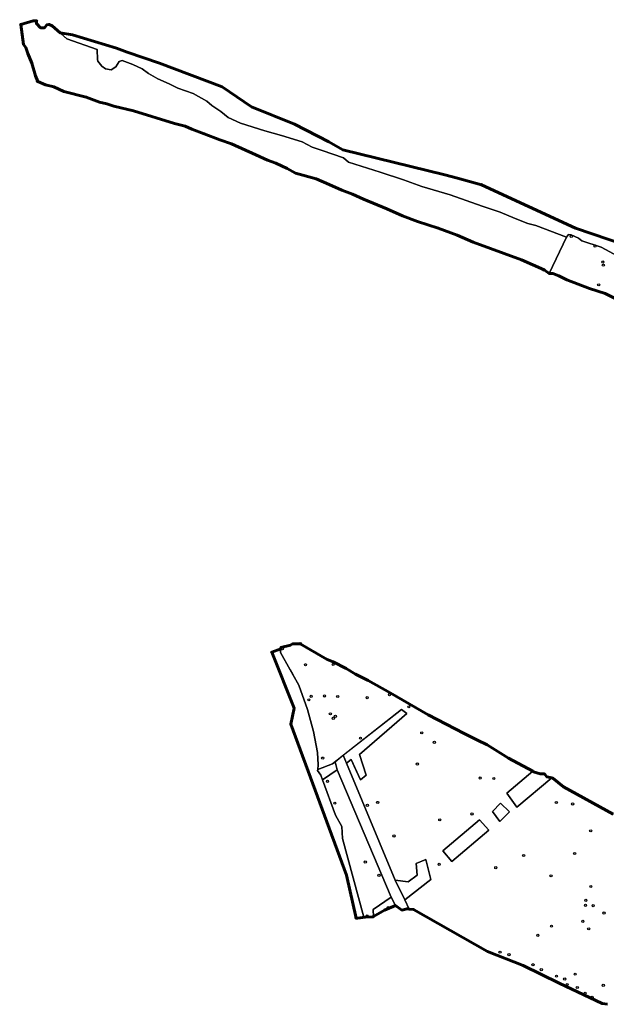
# Model space of a CAD drawing. Header units: inches. Extents: x 198304 to 199016, y 361998 to 363242.
# Tile 2 of 3: x 198304 to 198576, y 362784 to 363239. Entities that reach past the tile are written whole.
import ezdxf

# ---------------------------------------------------------------- set-up
doc = ezdxf.new("R2010")
doc.units = ezdxf.units.IN
doc.header["$MEASUREMENT"] = 0
doc.header["$PDMODE"] = 33
doc.header["$PDSIZE"] = -3
for name, color, linetype in [('Benaderveld', 231, 'Continuous'), ('Detectieveld', 249, 'Continuous'), ('Hoekpunt', 252, 'Continuous'), ('Object', 48, 'Continuous')]:
    doc.layers.add(name, color=color, linetype=linetype)
doc.layers.add('Onderzoeksgebied', color=224, linetype='Continuous', lineweight=60)

msp = doc.modelspace()

# ---------------------------------------------------------------- linework, layer by layer
at = {"layer": 'Benaderveld'}
for points in [[(198582.4638, 363109.1671), (198575.4104, 363112.6845), (198568.1002, 363115.0228), (198557.6585, 363118.9399), (198553.937, 363120.8529), (198551.0854, 363121.9166), (198549.5099, 363121.9129), (198549.4241, 363121.9712), (198557.4835, 363138.747), (198558.409, 363139.9158), (198559.6756, 363139.7697), (198563.0369, 363138.3083), (198564.547, 363137.0904), (198573.5592, 363134.0701), (198581.3048, 363130.0268)], [(198576.4577, 362783.515), (198574.022, 362783.8194), (198554.0795, 362793.334), (198537.4101, 362801.5545), (198520.8928, 362808.0244), (198486.5644, 362827.4341), (198484.5584, 362827.6453), (198482.5207, 362831.8774), (198494.6517, 362841.273), (198492.2731, 362850.5497), (198487.8726, 362848.7657), (198488.3483, 362843.2948), (198484.0668, 362840.2026), (198478.1202, 362841.0351), (198455.6421, 362895.149), (198457.664, 362896.933), (198462.0644, 362887.4185), (198464.6809, 362889.6782), (198461.5887, 362899.1927), (198483.4721, 362918.2218), (198480.9746, 362920.0061), (198449.1009, 362894.9112), (198442.2258, 362892.2326), (198442.4734, 362894.4775), (198442.1764, 362900.1434), (198440.2765, 362909.8376), (198437.4998, 362920.0676), (198433.5052, 362931.2719), (198429.5106, 362938.433), (198424.9802, 362946.4708), (198425.2061, 362948.7567), (198429.571, 362949.7834), (198430.5999, 362950.407), (198434.1541, 362950.5005), (198446.6562, 362943.1738), (198449.4621, 362942.0826), (198455.4267, 362939.0175), (198459.811, 362936.3382), (198465.608, 362933.4641), (198475.8381, 362927.8132), (198493.424, 362917.5832), (198510.0843, 362908.9607), (198516.271, 362905.8917), (198520.8015, 362903.6509), (198530.5931, 362897.5128), (198541.8295, 362891.3968), (198529.8555, 362881.234), (198534.4938, 362874.8117), (198550.6964, 362888.3138), (198551.1506, 362888.2084), (198556.1194, 362884.2138), (198579.0639, 362871.4993)]]:
    msp.add_lwpolyline(points, dxfattribs=at)
for points in [[(198467.8398, 362824.0089), (198463.6534, 362823.9327), (198453.7582, 362860.2402), (198453.4087, 362865.7814), (198450.4091, 362871.1248), (198444.3959, 362887.4566), (198451.2416, 362892.0568), (198476.3362, 362833.1856), (198467.8921, 362827.4769), (198468.106, 362824.161)], [(198523.195, 362872.7899), (198526.5254, 362868.1515), (198531.0448, 362872.671), (198526.8822, 362876.5957)], [(198521.5303, 362864.1079), (198517.2487, 362868.8651), (198500.1222, 362854.5934), (198504.4041, 362849.5982)]]:
    msp.add_lwpolyline(points, close=True, dxfattribs=at)
at = {"layer": 'Detectieveld'}
for points in [[(198557.4835, 363138.747), (198549.4241, 363121.9712), (198547.078, 363123.5653), (198536.696, 363128.1796), (198514.2343, 363136.4682), (198506.7634, 363139.7451), (198498.0988, 363142.9192), (198488.4661, 363146.0304), (198481.4482, 363148.618), (198474.2168, 363151.9054), (198463.5231, 363156.3638), (198458.3476, 363158.7021), (198453.35, 363160.491), (198447.5603, 363163.1604), (198441.5119, 363165.6858), (198431.9093, 363168.3982), (198428.0745, 363170.5182), (198422.8991, 363172.9812), (198418.9099, 363174.3518), (198413.5148, 363176.8784), (198402.3221, 363182.0226), (198396.9615, 363183.7465), (198389.7265, 363186.6057), (198383.9276, 363188.7881), (198380.841, 363190.1287), (198375.9088, 363191.4045), (198356.9948, 363197.2219), (198347.8144, 363199.4258), (198344.557, 363200.4849), (198341.1499, 363201.3014), (198335.0641, 363203.596), (198324.7083, 363206.17), (198320.0192, 363208.3849), (198316.1283, 363209.3426), (198312.5473, 363210.8928), (198311.5243, 363213.5233), (198309.868, 363219.3204), (198307.9194, 363223.7534), (198306.9938, 363226.5301), (198305.9708, 363228.0402), (198304.7043, 363237.2473), (198310.4526, 363238.9523), (198311.9627, 363238.9523), (198311.9901, 363237.6376), (198313.9113, 363235.7371), (198315.7137, 363235.6884), (198316.7367, 363237.0037), (198317.8084, 363237.296), (198319.2212, 363236.6627), (198326.0412, 363230.6221), (198340.0709, 363225.6045), (198340.2171, 363221.0741), (198340.4119, 363220.2947), (198342.2144, 363217.9564), (198343.9681, 363216.6411), (198346.6474, 363216.3001), (198348.6934, 363217.5666), (198350.2035, 363220.1485), (198351.6163, 363220.4895), (198356.6338, 363218.7358), (198360.9694, 363216.6411), (198363.8436, 363214.4976), (198368.1792, 363212.0619), (198373.489, 363209.6749), (198377.4836, 363207.7263), (198384.5472, 363205.2419), (198390.9288, 363201.7345), (198393.2671, 363199.7372), (198397.4078, 363196.863), (198400.8178, 363194.1837), (198406.5174, 363191.5044), (198417.7217, 363187.9483), (198425.5161, 363185.7561), (198435.1128, 363182.8333), (198439.7407, 363180.3488), (198444.2711, 363178.8387), (198454.2576, 363175.4774), (198456.4984, 363173.4314), (198471.1615, 363168.9009), (198482.0248, 363165.3448), (198490.5011, 363162.2271), (198503.5566, 363158.4273), (198518.4632, 363153.1175), (198526.7446, 363150.292), (198533.7108, 363147.3692), (198539.5078, 363145.1283), (198543.3075, 363144.1053)], [(198460.043, 362823.4641), (198455.6455, 362843.3406), (198429.7163, 362913.1907), (198431.3038, 362920.5991), (198421.0386, 362946.6042), (198425.1363, 362948.0505), (198424.9802, 362946.4708), (198429.5106, 362938.433), (198430.6032, 362936.4742), (198433.5052, 362931.2719), (198437.4998, 362920.0676), (198440.2765, 362909.8376), (198442.1764, 362900.1434), (198442.4734, 362894.4775), (198442.2258, 362892.2326), (198442.1741, 362891.7638), (198443.6108, 362889.5889), (198444.3959, 362887.4566), (198450.4091, 362871.1248), (198453.4087, 362865.7814), (198453.7582, 362860.2402), (198463.6534, 362823.9327), (198464.1424, 362823.9416), (198460.7245, 362823.3947)], [(198455.6421, 362895.149), (198454.0659, 362898.8203), (198480.9746, 362920.0061), (198483.4721, 362918.2218), (198461.5887, 362899.1927), (198464.6809, 362889.6782), (198462.0644, 362887.4185), (198459.1487, 362893.7232), (198457.664, 362896.933)], [(198482.5207, 362831.8774), (198484.5584, 362827.6453), (198483.6719, 362827.7386), (198481.2362, 362827.1296), (198478.2677, 362829.337), (198476.3362, 362833.1856), (198451.2416, 362892.0568), (198450.2671, 362895.8294), (198454.0659, 362898.8203), (198455.6421, 362895.149), (198478.1202, 362841.0351)], [(198451.2416, 362892.0568), (198444.3959, 362887.4566), (198443.6108, 362889.5889), (198442.1741, 362891.7638), (198442.2258, 362892.2326), (198449.1009, 362894.9112), (198450.2671, 362895.8294)], [(198468.106, 362824.161), (198467.8398, 362824.0089), (198463.6534, 362823.9327), (198453.7582, 362860.2402), (198453.4087, 362865.7814), (198450.4091, 362871.1248), (198444.3959, 362887.4566), (198451.2416, 362892.0568), (198476.3362, 362833.1856), (198467.8921, 362827.4769)], [(198550.6964, 362888.3138), (198534.4938, 362874.8117), (198529.8555, 362881.234), (198541.8295, 362891.3968), (198542.1384, 362891.2287), (198545.2561, 362890.3031), (198547.3508, 362890.2057), (198548.4226, 362888.8417)], [(198523.195, 362872.7899), (198526.5254, 362868.1515), (198531.0448, 362872.671), (198526.8822, 362876.5957)], [(198531.0448, 362872.671), (198526.5254, 362868.1515), (198523.195, 362872.7899), (198526.8822, 362876.5957)], [(198521.5303, 362864.1079), (198517.2487, 362868.8651), (198500.1222, 362854.5934), (198504.4041, 362849.5982)], [(198521.5303, 362864.1079), (198504.4041, 362849.5982), (198500.1222, 362854.5934), (198517.2487, 362868.8651)], [(198482.5207, 362831.8774), (198478.1202, 362841.0351), (198484.0668, 362840.2026), (198488.3483, 362843.2948), (198487.8726, 362848.7657), (198492.2731, 362850.5497), (198494.6517, 362841.273)], [(198478.2677, 362829.337), (198473.1679, 362827.0535), (198468.106, 362824.161), (198467.8921, 362827.4769), (198476.3362, 362833.1856)]]:
    msp.add_lwpolyline(points, close=True, dxfattribs=at)
for points in [[(198581.3048, 363130.0268), (198573.5592, 363134.0701), (198564.547, 363137.0904), (198563.0369, 363138.3083), (198559.6756, 363139.7697), (198558.409, 363139.9158), (198557.4835, 363138.747), (198543.3075, 363144.1053), (198539.5078, 363145.1283), (198533.7108, 363147.3692), (198526.7446, 363150.292), (198518.4632, 363153.1175), (198503.5566, 363158.4273), (198490.5011, 363162.2271), (198482.0248, 363165.3448), (198471.1615, 363168.9009), (198456.4984, 363173.4314), (198454.2576, 363175.4774), (198444.2711, 363178.8387), (198439.7407, 363180.3488), (198435.1128, 363182.8333), (198425.5161, 363185.7561), (198417.7217, 363187.9483), (198406.5174, 363191.5044), (198400.8178, 363194.1837), (198397.4078, 363196.863), (198393.2671, 363199.7372), (198390.9288, 363201.7345), (198384.5472, 363205.2419), (198377.4836, 363207.7263), (198373.489, 363209.6749), (198368.1792, 363212.0619), (198363.8436, 363214.4976), (198360.9694, 363216.6411), (198356.6338, 363218.7358), (198351.6163, 363220.4895), (198350.2035, 363220.1485), (198348.6934, 363217.5666), (198346.6474, 363216.3001), (198343.9681, 363216.6411), (198342.2144, 363217.9564), (198340.4119, 363220.2947), (198340.2171, 363221.0741), (198340.0709, 363225.6045), (198326.0412, 363230.6221), (198323.0225, 363233.2958), (198328.5923, 363232.4883), (198349.0976, 363226.2045), (198354.0142, 363224.4837), (198368.9414, 363219.2591), (198398.0456, 363208.3451), (198411.6055, 363199.0846), (198431.4493, 363191.1471), (198447.3243, 363182.8789), (198453.9389, 363179.2408), (198501.1671, 363167.6653), (198506.9357, 363166.0818), (198518.0344, 363163.0351), (198561.6907, 363142.8606), (198592.1178, 363132.6079)], [(198582.4638, 363109.1671), (198575.4104, 363112.6845), (198568.1002, 363115.0228), (198557.6585, 363118.9399), (198553.937, 363120.8529), (198551.0854, 363121.9166), (198549.5099, 363121.9129), (198549.4241, 363121.9712), (198557.4835, 363138.747), (198558.409, 363139.9158), (198559.6756, 363139.7697), (198563.0369, 363138.3083), (198564.547, 363137.0904), (198573.5592, 363134.0701), (198581.3048, 363130.0268)], [(198576.4577, 362783.515), (198574.022, 362783.8194), (198554.0795, 362793.334), (198537.4101, 362801.5545), (198520.8928, 362808.0244), (198486.5644, 362827.4341), (198484.5584, 362827.6453), (198482.5207, 362831.8774), (198494.6517, 362841.273), (198492.2731, 362850.5497), (198487.8726, 362848.7657), (198488.3483, 362843.2948), (198484.0668, 362840.2026), (198478.1202, 362841.0351), (198455.6421, 362895.149), (198457.664, 362896.933), (198462.0644, 362887.4185), (198464.6809, 362889.6782), (198461.5887, 362899.1927), (198483.4721, 362918.2218), (198480.9746, 362920.0061), (198449.1009, 362894.9112), (198442.2258, 362892.2326), (198442.4734, 362894.4775), (198442.1764, 362900.1434), (198440.2765, 362909.8376), (198437.4998, 362920.0676), (198433.5052, 362931.2719), (198429.5106, 362938.433), (198424.9802, 362946.4708), (198425.2061, 362948.7567), (198429.571, 362949.7834), (198430.5999, 362950.407), (198434.1541, 362950.5005), (198446.6562, 362943.1738), (198449.4621, 362942.0826), (198455.4267, 362939.0175), (198459.811, 362936.3382), (198465.608, 362933.4641), (198475.8381, 362927.8132), (198493.424, 362917.5832), (198510.0843, 362908.9607), (198516.271, 362905.8917), (198520.8015, 362903.6509), (198530.5931, 362897.5128), (198541.8295, 362891.3968), (198529.8555, 362881.234), (198534.4938, 362874.8117), (198550.6964, 362888.3138), (198551.1506, 362888.2084), (198556.1194, 362884.2138), (198579.0639, 362871.4993)]]:
    msp.add_lwpolyline(points, dxfattribs=at)
at = {"layer": 'Hoekpunt'}
for p in [(198304.7043, 363237.2473), (198311.9627, 363238.9523), (198312.5473, 363210.8928), (198413.5148, 363176.8784), (198518.0344, 363163.0351), (198547.078, 363123.5653), (198434.1541, 362950.5005), (198421.0386, 362946.6042), (198486.5644, 362827.4341), (198460.043, 362823.4641)]:
    msp.add_point(p, dxfattribs=at)
at = {"layer": 'Object'}
for p in [(198559.708, 363139.134), (198570.714, 363134.648), (198574.28, 363127.237), (198574.562, 363125.778), (198572.4, 363116.652), (198425.957, 362948.206), (198436.569, 362940.747), (198449.39, 362940.884), (198439.205, 362926.155), (198445.361, 362926.281), (198451.503, 362926.074), (198475.52, 362926.872), (198438.15, 362924.483), (198465.142, 362925.535), (198484.458, 362921.25), (198448.103, 362918.05), (198450.415, 362916.889), (198449.473, 362915.926), (198490.428, 362909.245), (198462.066, 362906.735), (198496.288, 362904.799), (198444.555, 362897.527), (198488.403, 362894.78), (198446.792, 362886.755), (198517.459, 362888.297), (198523.832, 362888.067), (198450.169, 362876.647), (198465.252, 362875.672), (198470.046, 362877.002), (198552.763, 362876.945), (198560.312, 362876.28), (198513.711, 362871.648), (198498.765, 362868.943), (198568.669, 362863.835), (198477.548, 362861.478), (198561.247, 362853.372), (198464.291, 362849.395), (198498.481, 362848.343), (198537.627, 362852.392), (198524.704, 362846.765), (198470.594, 362843.219), (198550.317, 362842.985), (198568.763, 362838.053), (198566.444, 362831.667), (198474.97, 362828.357), (198566.243, 362829.372), (198569.805, 362829.192), (198574.864, 362825.793), (198465.128, 362824.469), (198565.026, 362821.907), (198550.545, 362819.7), (198567.756, 362818.448), (198544.191, 362815.468), (198526.677, 362807.632), (198530.829, 362806.524), (198541.949, 362801.829), (198545.795, 362799.544), (198552.81, 362796.554), (198556.646, 362795.199), (198561.475, 362797.478), (198557.777, 362792.653), (198562.488, 362791.29), (198574.53, 362792.277), (198566.148, 362788.695), (198569.32, 362786.766)]:
    msp.add_point(p, dxfattribs=at)
at = {"layer": 'Onderzoeksgebied'}
for points in [[(198592.1178, 363132.6079), (198561.6907, 363142.8606), (198518.0344, 363163.0351), (198506.9357, 363166.0818), (198501.1671, 363167.6653), (198453.9389, 363179.2408), (198447.3243, 363182.8789), (198431.4493, 363191.1471), (198411.6055, 363199.0846), (198398.0456, 363208.3451), (198368.9414, 363219.2591), (198354.0142, 363224.4837), (198349.0976, 363226.2045), (198328.5923, 363232.4883), (198323.0225, 363233.2958), (198319.2212, 363236.6627), (198317.8084, 363237.296), (198316.7367, 363237.0037), (198315.7137, 363235.6884), (198313.9113, 363235.7371), (198311.9901, 363237.6376), (198311.9627, 363238.9523), (198310.4526, 363238.9523), (198304.7043, 363237.2473), (198305.9708, 363228.0402), (198306.9938, 363226.5301), (198307.9194, 363223.7534), (198309.868, 363219.3204), (198311.5243, 363213.5233), (198312.5473, 363210.8928), (198316.1283, 363209.3426), (198320.0192, 363208.3849), (198324.7083, 363206.17), (198335.0641, 363203.596), (198341.1499, 363201.3014), (198344.557, 363200.4849), (198347.8144, 363199.4258), (198356.9948, 363197.2219), (198375.9088, 363191.4045), (198380.841, 363190.1287), (198383.9276, 363188.7881), (198389.7265, 363186.6057), (198396.9615, 363183.7465), (198402.3221, 363182.0226), (198413.5148, 363176.8784), (198418.9099, 363174.3518), (198422.8991, 363172.9812), (198428.0745, 363170.5182), (198431.9093, 363168.3982), (198441.5119, 363165.6858), (198447.5603, 363163.1604), (198453.35, 363160.491), (198458.3476, 363158.7021), (198463.5231, 363156.3638), (198474.2168, 363151.9054), (198481.4482, 363148.618), (198488.4661, 363146.0304), (198498.0988, 363142.9192), (198506.7634, 363139.7451), (198514.2343, 363136.4682), (198536.696, 363128.1796), (198547.078, 363123.5653), (198549.4241, 363121.9712), (198549.5099, 363121.9129), (198551.0854, 363121.9166), (198553.937, 363120.8529), (198557.6585, 363118.9399), (198568.1002, 363115.0228), (198575.4104, 363112.6845), (198582.4638, 363109.1671)], [(198579.0639, 362871.4993), (198556.1194, 362884.2138), (198551.1506, 362888.2084), (198550.6964, 362888.3138), (198548.4226, 362888.8417), (198547.3508, 362890.2057), (198545.2561, 362890.3031), (198542.1384, 362891.2287), (198541.8295, 362891.3968), (198530.5931, 362897.5128), (198520.8015, 362903.6509), (198516.271, 362905.8917), (198510.0843, 362908.9607), (198493.424, 362917.5832), (198475.8381, 362927.8132), (198465.608, 362933.4641), (198459.811, 362936.3382), (198455.4267, 362939.0175), (198449.4621, 362942.0826), (198446.6562, 362943.1738), (198434.1541, 362950.5005), (198430.5999, 362950.407), (198429.571, 362949.7834), (198425.2061, 362948.7567), (198425.1363, 362948.0505), (198421.0386, 362946.6042), (198431.3038, 362920.5991), (198429.7163, 362913.1907), (198455.6455, 362843.3406), (198460.043, 362823.4641), (198460.7245, 362823.3947), (198464.1424, 362823.9416), (198467.8398, 362824.0089), (198468.106, 362824.161), (198473.1679, 362827.0535), (198478.2677, 362829.337), (198481.2362, 362827.1296), (198483.6719, 362827.7386), (198484.5584, 362827.6453), (198486.5644, 362827.4341), (198520.8928, 362808.0244), (198537.4101, 362801.5545), (198554.0795, 362793.334), (198574.022, 362783.8194), (198576.4577, 362783.515)]]:
    msp.add_lwpolyline(points, dxfattribs=at)

doc.saveas('drawing.dxf')
